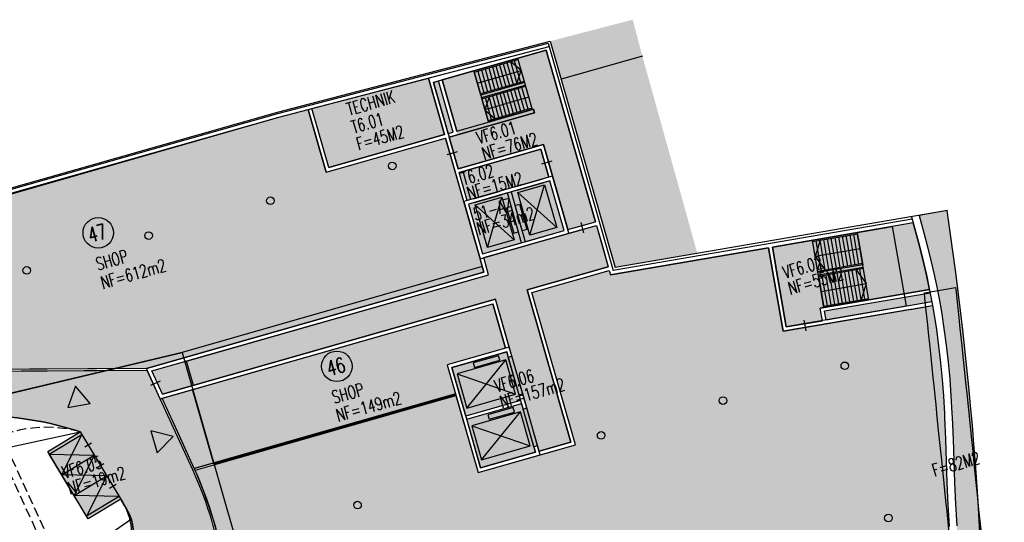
# Model space of a CAD drawing. Extents: x 80319 to 80437, y 236785 to 236883.
# Tile 4 of 4: x 80358 to 80436, y 236843 to 236883. Entities that reach past the tile are written whole.
import ezdxf

# ---------------------------------------------------------------- set-up
doc = ezdxf.new("R2010")
doc.units = 0
doc.header["$LTSCALE"] = 0.5
doc.linetypes.add('DA15', pattern=[2.15, 1.5, -0.65])
doc.layers.get('0').update_dxf_attribs({"linetype": 'CONTINUOUS'})
for name, color, linetype, plot in [('00_POLYNETTO', 6, 'CONTINUOUS', False), ('00_RAUMPOLY', 6, 'CONTINUOUS', False), ('06_BESCHR3', 10, 'CONTINUOUS', False)]:
    doc.layers.add(name, color=color, linetype=linetype, plot=plot)
for name, color, linetype in [('01_MWTRAG', 7, 'CONTINUOUS'), ('01_SICHTKANT', 1, 'CONTINUOUS'), ('01_UNSICHTB', 4, 'DA15'), ('02_FENSTER_TUER', 5, 'CONTINUOUS'), ('06_BESCHR1', 1, 'CONTINUOUS'), ('251', 251, 'CONTINUOUS'), ('253', 253, 'CONTINUOUS'), ('254', 254, 'CONTINUOUS'), ('255', 255, 'CONTINUOUS'), ('A (Hülle)', 253, 'CONTINUOUS'), ('A (Kerne Wege)', 254, 'CONTINUOUS'), ('E4', 7, 'CONTINUOUS'), ('E6_2.20', 7, 'CONTINUOUS')]:
    doc.layers.add(name, color=color, linetype=linetype)
for name, color, linetype, true_color in [('A (Aufzüge)', 7, 'CONTINUOUS', 0xffc08a), ('A (Hofaufsicht)', 7, 'CONTINUOUS', 0xfbfce9), ('A (Lager Technik)', 7, 'CONTINUOUS', 0xc2b4a8), ('A (Mall)', 7, 'CONTINUOUS', 0xfcfbf8), ('A (Pfeile Symbole)', 1, 'CONTINUOUS', 0xff0000), ('A (Shops)', 7, 'CONTINUOUS', 0x9de0f6), ('A (Shops-Großmieter)', 7, 'CONTINUOUS', 0x44c3ee)]:
    doc.layers.add(name, color=color, linetype=linetype, true_color=true_color)
doc.styles.add('RAUM', font='romans.shx', dxfattribs={"width": 0.7})

# ---------------------------------------------------------------- blocks, each defined once
blk = doc.blocks.new('block_aufzug_pers')
at = {"layer": '01_SICHTKANT'}
for p, q in [((80364.46958332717, 236847.639339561), (80366.06455067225, 236850.8120480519)), ((80366.2960644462, 236849.84307882), (80366.8105631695, 236850.1517713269)), ((80363.49205705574, 236849.2685855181), (80367.04207694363, 236849.1828020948)), ((80364.46958332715, 236847.639339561), (80367.04207694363, 236849.1828020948)), ((80367.04207694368, 236849.182802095), (80365.44710959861, 236846.010093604)), ((80367.27359071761, 236848.2138328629), (80367.78808944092, 236848.5225253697)), ((80368.019603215, 236847.5535561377), (80364.46958332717, 236847.639339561)), ((80365.44710959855, 236846.0100936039), (80368.01960321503, 236847.5535561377)), ((80368.019603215, 236847.5535561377), (80366.42463586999, 236844.3808476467)), ((80368.25111698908, 236846.5845869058), (80368.76561571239, 236846.8932794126)), ((80368.99712948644, 236845.9243101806), (80365.44710959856, 236846.0100936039))]:
    blk.add_line(p, q, dxfattribs=at)
for points in [[(80369.12575136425, 236845.7099357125), (80366.55325774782, 236844.1664731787), (80363.36343517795, 236849.4829599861), (80365.93592879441, 236851.02642252)], [(80368.99712948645, 236845.9243101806), (80366.42463586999, 236844.3808476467), (80363.49205705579, 236849.2685855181), (80366.06455067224, 236850.8120480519)]]:
    blk.add_lwpolyline(points, close=True, dxfattribs=at)
at = {"layer": 'A (Aufzüge)'}
blk.add_solid([(80366.55325774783, 236844.1664731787), (80369.1257513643, 236845.7099357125), (80363.36343517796, 236849.4829599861), (80365.93592879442, 236851.02642252)], dxfattribs=at)
blk = doc.blocks.new('Block_Pfeil_klein')
at = {"layer": '255'}
blk.add_hatch(color=256, dxfattribs=at).paths.add_polyline_path([(0.9003828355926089, 1.558624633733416), (-0.8996171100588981, 1.559066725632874), (-5.820766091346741e-11, -5.820766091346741e-11), (0.9003828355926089, 1.558624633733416), (0.9003828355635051, 1.558624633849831)])
at = {"layer": '251'}
blk.add_lwpolyline([(0.9003828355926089, 1.558624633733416), (-0.8996171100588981, 1.559066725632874), (-5.820766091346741e-11, -5.820766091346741e-11), (0.9003828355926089, 1.558624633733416), (0.9003828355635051, 1.558624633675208), (0.9003828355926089, 1.558624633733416), (0.9003828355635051, 1.558624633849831)], close=True, dxfattribs=at)
blk = doc.blocks.new('BLOCK_STIEGE240')
at = {"layer": '01_SICHTKANT'}
for p, q in [((-3.599999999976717, 2.600000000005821), (-3.600000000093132, -2.91038304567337e-11)), ((0, 2.599999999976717), (-3.599999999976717, 2.600000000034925)), ((0, 2.5), (-3.599999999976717, 2.500000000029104)), ((-3.600000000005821, 1.300000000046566), (-2.999999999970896, 2.500000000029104)), ((-3.299999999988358, 2.500000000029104), (-3.300000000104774, 0.09999999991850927)), ((-3, 2.500000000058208), (-3.000000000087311, 0.09999999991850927)), ((-2.699999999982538, 2.500000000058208), (-2.700000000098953, 0.09999999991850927)), ((-2.399999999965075, 2.500000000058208), (-2.400000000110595, 0.09999999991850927)), ((-2.099999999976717, 2.500000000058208), (-2.100000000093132, 0.0999999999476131)), ((-1.799999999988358, 2.500000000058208), (-1.800000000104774, 0.0999999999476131)), ((-1.5, 2.500000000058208), (-1.500000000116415, 0.0999999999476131)), ((-1.200000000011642, 2.500000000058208), (-1.200000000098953, 0.0999999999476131)), ((-0.8999999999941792, 2.500000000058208), (-0.9000000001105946, 0.0999999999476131)), ((-0.5999999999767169, 2.500000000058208), (-0.6000000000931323, 0.0999999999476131)), ((-0.2999999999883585, 2.500000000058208), (-0.3000000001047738, 0.0999999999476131)), ((-5.820766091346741e-11, -2.91038304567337e-11), (0, 2.600000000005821)), ((-2.91038304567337e-11, 1.299999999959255), (-3.600000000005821, 1.300000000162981)), ((-3.000000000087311, 0.09999999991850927), (-3.600000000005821, 1.300000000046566)), ((-3.600000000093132, 0.09999999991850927), (-5.820766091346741e-11, 0.09999999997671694)), ((-3.600000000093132, -5.820766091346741e-11), (-5.820766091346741e-11, -2.91038304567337e-11))]:
    blk.add_line(p, q, dxfattribs=at)
blk = doc.blocks.new('BLOCK_STIEGE180')
at = {"layer": '01_SICHTKANT'}
for p, q in [((-3.600000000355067, -1.999999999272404), (-3.600000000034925, 7.275957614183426e-10)), ((-3.600000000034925, 6.693881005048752e-10), (-5.820766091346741e-11, -2.91038304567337e-11)), ((-3.600000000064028, -0.09999999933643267), (-8.731149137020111e-11, -0.1000000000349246)), ((-3.30000000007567, -0.09999999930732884), (-3.300000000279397, -1.899999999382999)), ((-3.000000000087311, -0.09999999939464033), (-3.000000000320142, -1.899999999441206)), ((-2.700000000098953, -0.09999999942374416), (-2.70000000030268, -1.899999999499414)), ((-2.400000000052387, -0.09999999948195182), (-2.400000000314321, -1.899999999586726)), ((-2.100000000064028, -0.09999999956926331), (-2.100000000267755, -1.899999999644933)), ((-1.80000000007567, -0.09999999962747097), (-1.800000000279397, -1.899999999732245)), ((-1.500000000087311, -0.0999999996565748), (-1.500000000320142, -1.899999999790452)), ((-1.200000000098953, -0.09999999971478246), (-1.200000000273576, -1.899999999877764)), ((-0.9000000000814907, -0.09999999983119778), (-0.9000000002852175, -1.899999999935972)), ((-0.6000000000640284, -0.09999999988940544), (-0.6000000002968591, -1.900000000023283)), ((-2.619344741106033e-10, -1), (-0.6000000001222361, -0.0999999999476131)), ((-0.30000000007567, -0.0999999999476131), (-0.3000000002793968, -1.900000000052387)), ((-5.820766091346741e-11, -5.820766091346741e-11), (-3.201421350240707e-10, -2.000000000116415)), ((-3.600000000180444, -0.9999999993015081), (-2.037268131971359e-10, -0.9999999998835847)), ((-0.6000000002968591, -1.900000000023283), (-2.619344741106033e-10, -1)), ((-2.91038304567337e-10, -1.900000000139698), (-3.600000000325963, -1.899999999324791)), ((-3.201421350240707e-10, -2.000000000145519), (-3.600000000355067, -1.999999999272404))]:
    blk.add_line(p, q, dxfattribs=at)

msp = doc.modelspace()

# ---------------------------------------------------------------- hatches: boundary and pattern name
at = {"layer": 'A (Aufzüge)'}
h = msp.add_hatch(color=256, dxfattribs=at)
h.paths.add_polyline_path([(80392.54517298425, 236855.6578988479), (80393.64525296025, 236851.8121448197), (80397.97172624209, 236853.0497347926), (80396.8716462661, 236856.895488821)])
h.paths.add_polyline_path([(80393.71400795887, 236851.5717851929), (80394.81408793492, 236847.7260311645), (80399.14056121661, 236848.9636211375), (80398.04048124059, 236852.8093751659)])
at = {"layer": 'A (Hülle)'}
h = msp.add_hatch(color=256, dxfattribs=at)
h.set_gradient(color1=(173, 173, 173), tint=1, name='SPHERICAL')
h.paths.add_polyline_path([(80429.41928239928, 236867.6696238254), (80429.79600471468, 236866.291247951), (80430.05535326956, 236865.2963649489), (80430.34580124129, 236864.1203798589), (80430.58207721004, 236863.1015420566), (80430.83795194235, 236861.8873052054), (80431.06778002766, 236860.6678633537), (80431.17317213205, 236860.056416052), (80431.37891709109, 236858.7373293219), (80431.55645448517, 236857.4141549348), (80431.70649442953, 236856.087566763), (80431.83019202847, 236854.758241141), (80431.92941666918, 236853.4268614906), (80432.00866003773, 236852.0620871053), (80432.02542868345, 236851.7207272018), (80432.09519060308, 236850.0080140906), (80432.20751005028, 236846.5814767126), (80432.28312715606, 236844.869073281), (80432.33320505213, 236844.0135098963), (80432.39376074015, 236843.1585899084), (80432.46904194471, 236842.2788664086), (80432.55904475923, 236841.4005485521), (80432.6643521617, 236840.5239627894), (80432.78504735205, 236839.6493736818), (80432.9207326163, 236838.7769686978), (80433.07054819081, 236837.9068430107), (80433.23319112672, 236837.0389842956), (80433.40693415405, 236836.1732575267), (80433.77880298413, 236834.4469550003), (80434.32562605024, 236831.9934233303), (80434.58490700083, 236830.7636355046), (80434.82223185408, 236829.5295032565), (80434.93030784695, 236828.9104922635), (80435.02969414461, 236828.2943935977), (80434.15753994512, 236843.570472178), (80434.06702018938, 236845.0808412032), (80433.96796225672, 236846.5905285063), (80433.86036614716, 236848.0995340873), (80433.74423186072, 236849.6078579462), (80433.6195593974, 236851.115500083), (80433.4863487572, 236852.6224604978), (80433.34459994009, 236854.1287391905), (80433.1943129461, 236855.6343361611), (80433.0354877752, 236857.1392514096), (80432.86812442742, 236858.643484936), (80432.69222290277, 236860.1470367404), (80432.50778320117, 236861.6499068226), (80432.3148053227, 236863.1520951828), (80432.11328926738, 236864.6536018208), (80431.90323503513, 236866.1544267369), (80431.62711898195, 236868.0493398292)])
h.paths.add_polyline_path([(80434.7199313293, 236807.4041981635), (80434.69677391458, 236807.8098081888), (80434.56200754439, 236807.7723384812), (80434.38358239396, 236807.7312060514), (80434.10547961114, 236807.6811261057), (80433.82517233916, 236807.6448850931), (80433.54356656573, 236807.6202396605), (80433.26124889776, 236807.6053931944), (80432.97859228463, 236807.5989194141), (80432.65503461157, 236807.600318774), (80432.33159107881, 236807.6097338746), (80431.68556146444, 236807.6479807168), (80431.04097620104, 236807.7059993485), (80429.75516209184, 236807.8543343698), (80429.38370924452, 236807.9061640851), (80429.01462250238, 236807.9728305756), (80428.64855905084, 236808.0544221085), (80428.2862320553, 236808.1511737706), (80427.92842443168, 236808.2634952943), (80427.63150485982, 236808.3674236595), (80426.13538480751, 236808.9765611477), (80425.54109870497, 236809.2052108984), (80424.94370759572, 236809.4256502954), (80424.3434039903, 236809.6380323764), (80423.74028327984, 236809.8422655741), (80423.13290271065, 236810.038730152), (80422.52289133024, 236810.2268654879), (80421.91036549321, 236810.4066455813), (80421.29544173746, 236810.5780457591), (80420.67823676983, 236810.7410426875), (80420.05886745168, 236810.8956143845), (80419.43745078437, 236811.0417402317), (80418.81410389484, 236811.1794009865), (80418.18894402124, 236811.3085787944), (80417.56208849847, 236811.4292572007), (80416.64078548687, 236811.5906967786), (80415.71645961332, 236811.7338155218), (80414.78947740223, 236811.8585782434), (80413.86020523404, 236811.9649559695), (80412.92900927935, 236812.0529258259), (80411.99625543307, 236812.1224709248), (80411.06230924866, 236812.1735802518), (80410.12753587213, 236812.2062485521), (80409.19229997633, 236812.2204762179), (80408.2569656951, 236812.2162691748), (80407.34399187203, 236812.1944104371), (80406.43160676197, 236812.1549844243), (80405.51743423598, 236812.0988074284), (80406.42725429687, 236812.1609339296), (80407.33787972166, 236812.2097908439), (80408.24912270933, 236812.2451782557), (80409.17314109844, 236812.2674923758), (80410.09738982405, 236812.2760175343), (80411.0216626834, 236812.2707206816), (80411.94575187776, 236812.2515657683), (80412.86944781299, 236812.2185142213), (80413.79253890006, 236812.1715254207), (80414.71481135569, 236812.1105571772), (80415.63604900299, 236812.0355662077), (80416.55603307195, 236811.9465086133), (80417.47454199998, 236811.843340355), (80418.70357170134, 236811.6827644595), (80419.9289909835, 236811.4966294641), (80421.15023393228, 236811.2848297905), (80422.36672369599, 236811.0472579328), (80423.57787150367, 236810.7838036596), (80424.76297305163, 236810.4994789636), (80425.94178596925, 236810.190135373), (80427.51861498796, 236809.7432085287), (80428.04643130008, 236809.6189023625), (80428.37513946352, 236809.5523787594), (80428.70535707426, 236809.4937179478), (80429.36934264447, 236809.3987177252), (80430.00320159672, 236809.3333304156), (80430.63934605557, 236809.2949846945), (80430.95790906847, 236809.2882744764), (80431.2765038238, 236809.2912135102), (80431.59479906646, 236809.3048736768), (80431.91234350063, 236809.3303814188), (80432.22853886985, 236809.3689190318), (80432.54261303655, 236809.4217259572), (80432.76229945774, 236809.468236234), (80432.98008411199, 236809.5229076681), (80433.19552412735, 236809.586144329), (80433.40811344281, 236809.6583153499), (80433.61729757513, 236809.7397390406), (80433.82248838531, 236809.8306670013), (80434.02307884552, 236809.9312682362), (80434.2184578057, 236810.0416132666), (80434.40802476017, 236810.1616582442), (80434.59120461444, 236810.291229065), (80434.76066319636, 236810.4243849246), (80434.92335024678, 236810.5657087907), (80435.07896899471, 236810.7147809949), (80435.22731066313, 236810.871113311), (80435.36825167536, 236811.0341700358), (80435.50175086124, 236811.2033890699), (80435.62784666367, 236811.3782029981), (80435.74665434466, 236811.5580601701), (80435.96386928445, 236811.9319970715), (80436.1401902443, 236808.8436752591), (80436.14215759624, 236808.7132332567), (80436.13300718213, 236808.5896036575), (80436.11309478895, 236808.4726256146), (80436.08277620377, 236808.3621382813), (80436.04240721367, 236808.2579808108), (80435.9923436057, 236808.1599923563), (80435.9329411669, 236808.0680120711), (80435.86455568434, 236807.9818791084), (80435.78754294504, 236807.9014326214), (80435.70225873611, 236807.8265117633), (80435.60905884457, 236807.7569556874), (80435.50829905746, 236807.6926035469), (80435.28552294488, 236807.578867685), (80435.03677669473, 236807.4840174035), (80434.76490660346, 236807.4067659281), (80434.72031576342, 236807.3974646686)])
at = {"layer": 'A (Kerne Wege)'}
for points in [[(80393.00648478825, 236874.0437519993), (80392.33347768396, 236873.8512379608), (80393.04852971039, 236871.3514976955), (80399.78246110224, 236873.2777423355), (80400.49369948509, 236870.7767294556), (80401.70373499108, 236866.5465833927), (80403.86896709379, 236867.1657045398), (80399.99112481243, 236880.722198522), (80391.76889481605, 236878.3702252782)], [(80368.85806970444, 236855.3828632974), (80395.44120361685, 236862.9869828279), (80395.05622374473, 236864.3328285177), (80403.95147309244, 236866.8772729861), (80404.88648070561, 236863.6085930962), (80398.49098372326, 236861.7791577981), (80401.92873364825, 236849.7611764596), (80399.42899352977, 236849.0461244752), (80399.3052337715, 236849.478774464), (80399.01680221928, 236849.3962684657), (80399.14056121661, 236848.9636211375), (80394.8140879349, 236847.7260311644), (80393.71400795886, 236851.5717851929), (80398.04048124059, 236852.8093751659), (80398.16424023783, 236852.3767278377), (80398.45267179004, 236852.4592338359), (80398.13639879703, 236853.5648881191), (80397.84796724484, 236853.4823821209), (80397.97172624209, 236853.0497347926), (80393.64525296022, 236851.8121448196), (80392.54517298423, 236855.6578988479), (80396.87164626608, 236856.895488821), (80396.99540526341, 236856.4628414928), (80397.28383681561, 236856.545347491), (80395.99124360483, 236861.0641058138), (80369.69889563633, 236853.5431657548)], [(80430.23814967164, 236861.8238349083), (80429.99622025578, 236862.9718951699), (80429.76227892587, 236863.9806658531), (80429.47378239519, 236865.1487498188), (80429.21629975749, 236866.1364750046), (80428.95763709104, 236867.0828866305), (80417.83844348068, 236865.1705459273), (80418.92322457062, 236858.8631494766), (80421.78127798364, 236859.3546933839), (80421.61178093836, 236860.3402240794)]]:
    msp.add_hatch(color=256, dxfattribs=at).paths.add_polyline_path(points)
at = {"layer": 'A (Lager Technik)'}
for points in [[(80381.49475711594, 236876.1083950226), (80390.68948940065, 236878.507603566), (80391.96254013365, 236874.0571635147), (80382.82887431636, 236871.4444735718)], [(80393.76362976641, 236868.8515895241), (80393.13103570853, 236871.0630661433), (80399.57267385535, 236872.905700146), (80400.20526793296, 236870.6942234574)]]:
    msp.add_hatch(color=256, dxfattribs=at).paths.add_polyline_path(points)
at = {"layer": 'A (Mall)'}
h = msp.add_hatch(color=256, dxfattribs=at)
h.set_gradient(color1=(255, 254, 219), color2=(255, 251, 138), tint=1, name='INVSPHERICAL')
edge = h.paths.add_edge_path()
edge.add_line((80354.95424922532, 236812.226968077), (80369.56792949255, 236822.6285297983))
edge.add_arc((80362.6093742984, 236832.404956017), 12.00000000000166, 305.442074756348, 351.3823053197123)
edge.add_arc((80344.81259154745, 236835.1020885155), 29.99999999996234, 351.38230531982, 384.5625687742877)
edge.add_line((80372.09782766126, 236847.572689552), (80369.5333085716, 236853.1837670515))
edge.add_line((80369.5333085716, 236853.1837670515), (80368.50860292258, 236855.4257869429))
edge.add_line((80368.50860292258, 236855.4257869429), (80353.54312822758, 236855.3347565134))
edge.add_line((80353.54312822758, 236855.3347565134), (80352.95285626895, 236855.3311660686))
edge.add_line((80352.95285626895, 236855.3311660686), (80342.82753320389, 236855.2695768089))
edge.add_line((80342.82753320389, 236855.2695768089), (80342.35835761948, 236855.0967350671))
edge.add_line((80342.35835761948, 236855.0967350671), (80340.01247917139, 236854.2325261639))
edge.add_line((80340.01247917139, 236854.2325261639), (80350.57969281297, 236825.5480279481))
edge.add_line((80350.57969281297, 236825.5480279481), (80350.1112640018, 236825.3731590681))
edge.add_line((80350.1112640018, 236825.3731590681), (80354.98355687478, 236812.1474130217))
edge.add_line((80354.98355687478, 236812.1474130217), (80354.95424922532, 236812.226968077))
edge = h.paths.add_edge_path(flags=16)
edge.add_arc((80325.01311521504, 236820.4186580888), 48.27594603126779, 29.69387927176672, 30.963205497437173, ccw=False)
edge.add_arc((80363.90928271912, 236842.5991336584), 3.499999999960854, -19.937008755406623, 29.693879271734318, ccw=False)
edge.add_line((80367.19952096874, 236841.4056797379), (80366.49667572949, 236839.4680026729))
edge.add_line((80366.49667572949, 236839.4680026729), (80369.88000121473, 236838.2380157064))
edge.add_arc((80325.0131152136, 236820.4186580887), 48.27594603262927, 20.412857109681, 21.66102415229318, ccw=False)
edge.add_arc((80360.88547524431, 236833.7686330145), 10.00000000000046, -66.08095719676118, 20.4128571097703, ccw=False)
edge.add_line((80364.93992949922, 236824.6274404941), (80361.55655310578, 236825.8574371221))
edge.add_line((80361.55655310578, 236825.8574371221), (80360.6387409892, 236823.3328109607))
edge.add_arc((80357.64193228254, 236841.0815894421), 18.00000000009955, 272.3192610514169, 279.5837660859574, ccw=False)
edge.add_arc((80358.16801222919, 236828.0922384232), 4.999999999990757, 200.2235228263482, 272.31926105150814, ccw=False)
edge.add_line((80353.47625632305, 236826.3638210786), (80345.76466555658, 236847.2967870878))
edge.add_arc((80348.57971910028, 236848.3338374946), 3.000000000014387, 98.46329905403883, 200.2235228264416, ccw=False)
edge.add_arc((80355.49698472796, 236801.8456515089), 49.99999999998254, 90.34850849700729, 98.46329905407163, ccw=False)
edge.add_arc((80355.34492014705, 236826.8451890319), 25.00000000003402, 71.63944313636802, 90.34850849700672, ccw=False)
edge.add_line((80363.21981374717, 236850.5725161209), (80366.409636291, 236845.2560292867))
at = {"layer": 'A (Shops)'}
for points in [[(80349.1020107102, 236866.9640627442), (80378.88795695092, 236875.4281949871), (80381.2043971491, 236876.0326305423), (80382.62294876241, 236871.0735360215), (80392.04504613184, 236873.7687319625), (80395.07026606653, 236863.1929083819), (80368.44023486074, 236855.5753738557), (80354.55886351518, 236855.490937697), (80353.52485497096, 236857.5914506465), (80353.10793516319, 236858.4507763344), (80352.28899279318, 236860.1590425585), (80350.67287123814, 236863.5897778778)], [(80369.6791640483, 236853.2254890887), (80395.78531805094, 236860.6931682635), (80396.78914026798, 236857.1839203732), (80392.17423543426, 236855.863824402), (80392.827408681, 236853.5804052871), (80372.21215216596, 236847.6834002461), (80371.38824654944, 236849.4860767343), (80370.72615739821, 236850.9347044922), (80370.17953799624, 236852.1306885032)]]:
    msp.add_hatch(color=256, dxfattribs=at).paths.add_polyline_path(points)
at = {"layer": 'A (Shops-Großmieter)'}
for points in [[(80393.84613576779, 236868.5631579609), (80394.97316531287, 236864.6231913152), (80401.41480332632, 236866.4658252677), (80400.28777378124, 236870.4057919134)], [(80435.24618398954, 236811.8910224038), (80435.2365054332, 236811.8743607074), (80435.13401180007, 236811.7192005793), (80435.0226913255, 236811.5648705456), (80434.90552548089, 236811.4163551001), (80434.78248577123, 236811.2740086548), (80434.65357997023, 236811.1381591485), (80434.51884429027, 236811.0090915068), (80434.37833647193, 236810.8870344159), (80434.23237865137, 236810.7723448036), (80434.0740609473, 236810.6603600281), (80433.91023046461, 236810.5566129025), (80433.74088705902, 236810.4609720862), (80433.56630885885, 236810.3734166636), (80433.38681351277, 236810.2938753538), (80433.20275444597, 236810.2222314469), (80433.01451292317, 236810.1583261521), (80432.82248614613, 236810.1019618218), (80432.62707209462, 236810.0529061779), (80432.43068482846, 236810.0113286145), (80432.14245719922, 236809.9628674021), (80431.85200177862, 236809.9274669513), (80431.55790204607, 236809.9038424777), (80431.26086885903, 236809.8910948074), (80430.96146030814, 236809.8883327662), (80430.66372393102, 236809.8946042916), (80430.05205837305, 236809.9314744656), (80429.44264488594, 236809.9943400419), (80428.80034543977, 236810.0862375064), (80428.48713407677, 236810.141877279), (80428.17474224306, 236810.2050988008), (80427.66927014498, 236810.324142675), (80426.09975632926, 236810.7689961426), (80424.9091257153, 236811.081440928), (80423.71164149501, 236811.368736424), (80422.48800525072, 236811.6349072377), (80421.259011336, 236811.8749210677), (80420.02531695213, 236812.0888801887), (80418.78749798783, 236812.2768986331), (80418.73375513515, 236812.2839202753), (80418.60425695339, 236812.7366311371), (80418.29141593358, 236813.8302876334), (80415.66623873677, 236823.0076074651), (80402.63874696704, 236819.2810865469), (80403.59427241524, 236815.9406786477), (80403.2508825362, 236815.9058380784), (80402.02742370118, 236815.7525743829), (80400.80495022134, 236815.5682183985), (80399.58720843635, 236815.3531350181), (80398.37508414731, 236815.1073926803), (80397.16943860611, 236814.8311110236), (80395.97110785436, 236814.524453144), (80394.78090240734, 236814.1876179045), (80393.59960727, 236813.8208323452), (80392.4279823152, 236813.4243442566), (80391.3275513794, 236813.0207118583), (80390.86303207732, 236812.8540770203), (80390.46047837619, 236812.727988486), (80390.05731154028, 236812.6202757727), (80389.65066613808, 236812.5303833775), (80389.23801692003, 236812.4580544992), (80388.81725544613, 236812.4033110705), (80388.38674319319, 236812.3664072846), (80388.21111056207, 236812.3589905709), (80383.8560600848, 236827.5837499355), (80374.82264705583, 236832.2005254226), (80374.9102790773, 236833.3267842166), (80374.95748581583, 236835.6569304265), (80374.8572179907, 236837.6206043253), (80374.67118894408, 236839.2837940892), (80374.4177999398, 236840.8077117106), (80374.11089216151, 236842.2177108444), (80373.73496327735, 236843.617892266), (80373.03348897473, 236845.7135657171), (80372.27505761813, 236847.5453781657), (80392.8686616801, 236853.436189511), (80394.60816238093, 236847.3550936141), (80402.29967119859, 236849.5552509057), (80398.86192127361, 236861.5732322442), (80404.96898670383, 236863.3201615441), (80405.06794772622, 236862.9742051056), (80417.54278427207, 236865.1196968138), (80418.67841447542, 236858.5166411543), (80430.47988164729, 236860.5463230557), (80430.5810779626, 236859.9592182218), (80430.78509793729, 236858.6511908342), (80430.96095548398, 236857.3405362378), (80431.10962675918, 236856.0260492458), (80431.232261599, 236854.7081446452), (80431.33071058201, 236853.3871726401), (80431.40951386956, 236852.0299775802), (80431.42602803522, 236851.6937981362), (80431.49559074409, 236849.9859758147), (80431.6079438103, 236846.5584128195), (80431.68390102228, 236844.8383074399), (80431.73444493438, 236843.9747823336), (80431.79557082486, 236843.1118122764), (80431.87165525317, 236842.2227024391), (80431.96270382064, 236841.3341793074), (80432.06926438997, 236840.447162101), (80432.19138409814, 236839.5622505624), (80432.3286078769, 236838.6799535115), (80432.47999969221, 236837.8006730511), (80432.64416529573, 236836.9246894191), (80432.81949702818, 236836.0510464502), (80433.1927069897, 236834.3185180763), (80433.73924416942, 236831.8662691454), (80433.9967113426, 236830.6450841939), (80434.23205680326, 236829.421245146), (80434.33858255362, 236828.8111132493), (80434.42748380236, 236828.260011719), (80434.83001930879, 236828.2829936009), (80435.76419444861, 236811.9205970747)]]:
    msp.add_hatch(color=256, dxfattribs=at).paths.add_polyline_path(points)

# ---------------------------------------------------------------- linework, layer by layer
at = {"layer": '00_POLYNETTO'}
for points in [[(80401.70373499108, 236866.5465833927), (80403.86896709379, 236867.1657045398), (80399.9911248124, 236880.722198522), (80391.76889481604, 236878.3702252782), (80392.92397879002, 236874.3321835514), (80398.98104138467, 236876.0648095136), (80399.0635473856, 236875.7763779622), (80392.33347768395, 236873.8512379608), (80393.04852971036, 236871.3514976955), (80399.77859940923, 236873.2766376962)], [(80349.1020107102, 236866.9640627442), (80378.88795695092, 236875.4281949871), (80381.2043971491, 236876.0326305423), (80382.62294876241, 236871.0735360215), (80392.04504613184, 236873.7687319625), (80395.07026606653, 236863.1929083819), (80368.44023486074, 236855.5753738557), (80354.55886351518, 236855.490937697), (80353.52485497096, 236857.5914506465), (80353.10793516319, 236858.4507763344), (80352.28899279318, 236860.1590425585), (80350.67287123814, 236863.5897778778)], [(80393.84613576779, 236868.5631579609), (80394.97316531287, 236864.6231913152), (80401.41480332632, 236866.4658252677), (80400.28777378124, 236870.4057919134)], [(80368.85806970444, 236855.3828632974), (80395.44120361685, 236862.9869828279), (80395.05622374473, 236864.3328285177), (80403.95147309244, 236866.8772729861), (80404.88648070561, 236863.6085930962), (80398.49098372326, 236861.7791577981), (80401.92873364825, 236849.7611764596), (80399.42899352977, 236849.0461244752), (80399.3052337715, 236849.478774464), (80399.01680221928, 236849.3962684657), (80399.14056121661, 236848.9636211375), (80394.8140879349, 236847.7260311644), (80393.71400795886, 236851.5717851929), (80398.04048124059, 236852.8093751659), (80398.16424023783, 236852.3767278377), (80398.45267179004, 236852.4592338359), (80398.13639879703, 236853.5648881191), (80397.84796724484, 236853.4823821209), (80397.97172624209, 236853.0497347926), (80393.64525296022, 236851.8121448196), (80392.54517298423, 236855.6578988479), (80396.87164626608, 236856.895488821), (80396.99540526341, 236856.4628414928), (80397.28383681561, 236856.545347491), (80395.99124360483, 236861.0641058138), (80369.69889563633, 236853.5431657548)], [(80430.23814967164, 236861.8238349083), (80429.99622025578, 236862.9718951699), (80429.76227892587, 236863.9806658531), (80429.47378239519, 236865.1487498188), (80429.21629975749, 236866.1364750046), (80428.95763709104, 236867.0828866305), (80417.83844348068, 236865.1705459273), (80418.92322457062, 236858.8631494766), (80421.78127798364, 236859.3546933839), (80421.61178093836, 236860.3402240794)], [(80369.6791640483, 236853.2254890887), (80395.78531805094, 236860.6931682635), (80396.78914026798, 236857.1839203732), (80392.17423543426, 236855.863824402), (80392.827408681, 236853.5804052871), (80372.21215216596, 236847.6834002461), (80371.38824654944, 236849.4860767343), (80370.72615739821, 236850.9347044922), (80370.17953799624, 236852.1306885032), (80369.6791640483, 236853.2254890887)], [(80360.64732013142, 236849.0290535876), (80363.2198137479, 236850.5725161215), (80366.40963631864, 236845.2560293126), (80363.83714270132, 236843.7125667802)]]:
    msp.add_lwpolyline(points, close=True, dxfattribs=at)
at = {"layer": '00_POLYNETTO', "linetype": 'Continuous'}
msp.add_lwpolyline([(80435.02969414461, 236828.2943935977), (80434.15753994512, 236843.570472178), (80434.06702018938, 236845.0808412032), (80433.96796225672, 236846.5905285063), (80433.86036614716, 236848.0995340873), (80433.74423186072, 236849.6078579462), (80433.6195593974, 236851.115500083), (80433.4863487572, 236852.6224604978), (80433.34459994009, 236854.1287391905), (80433.1943129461, 236855.6343361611), (80433.0354877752, 236857.1392514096), (80432.86812442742, 236858.643484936), (80432.69222290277, 236860.1470367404), (80432.50778320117, 236861.6499068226), (80432.3148053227, 236863.1520951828), (80432.11328926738, 236864.6536018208), (80431.90323503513, 236866.1544267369), (80431.62711898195, 236868.0493398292), (80429.41928239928, 236867.6696238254), (80429.79600471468, 236866.291247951), (80430.05535326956, 236865.2963649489), (80430.34580124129, 236864.1203798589), (80430.58207721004, 236863.1015420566), (80430.83795194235, 236861.8873052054), (80431.06778002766, 236860.6678633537), (80431.17317213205, 236860.056416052), (80431.37891709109, 236858.7373293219), (80431.55645448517, 236857.4141549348), (80431.70649442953, 236856.087566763), (80431.83019202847, 236854.758241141), (80431.92941666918, 236853.4268614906), (80432.00866003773, 236852.0620871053), (80432.02542868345, 236851.7207272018), (80432.09519060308, 236850.0080140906), (80432.20751005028, 236846.5814767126), (80432.28312715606, 236844.869073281), (80432.33320505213, 236844.0135098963), (80432.39376074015, 236843.1585899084)], dxfattribs=at)
at = {"layer": '00_POLYNETTO'}
msp.add_lwpolyline([(80374.11089216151, 236842.2177108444), (80373.73496327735, 236843.617892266), (80373.03348897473, 236845.7135657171), (80372.27505761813, 236847.5453781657), (80392.8686616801, 236853.436189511), (80394.60816238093, 236847.3550936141), (80402.29967119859, 236849.5552509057), (80398.86192127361, 236861.5732322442), (80404.96898670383, 236863.3201615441), (80405.06794772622, 236862.9742051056), (80417.54278427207, 236865.1196968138), (80418.67841447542, 236858.5166411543), (80430.47988164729, 236860.5463230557), (80430.5810779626, 236859.9592182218), (80430.78509793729, 236858.6511908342), (80430.96095548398, 236857.3405362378), (80431.10962675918, 236856.0260492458), (80431.232261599, 236854.7081446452), (80431.33071058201, 236853.3871726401), (80431.40951386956, 236852.0299775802), (80431.42602803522, 236851.6937981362), (80431.49559074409, 236849.9859758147), (80431.6079438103, 236846.5584128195), (80431.68390102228, 236844.8383074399), (80431.73444493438, 236843.9747823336), (80431.79557082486, 236843.1118122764)], dxfattribs=at)
for points in [[(80354.95424922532, 236812.226968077), (80369.56792949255, 236822.6285297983, 0.2031807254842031), (80374.47389613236, 236830.6068676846, 0.1457962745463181), (80372.09782766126, 236847.572689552), (80369.5333085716, 236853.1837670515), (80368.50860292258, 236855.4257869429), (80353.54312822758, 236855.3347565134), (80352.95285626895, 236855.3311660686), (80342.82753320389, 236855.2695768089), (80342.35835761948, 236855.0967350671), (80340.01247917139, 236854.2325261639), (80350.57969281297, 236825.5480279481), (80350.1112640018, 236825.3731590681), (80354.98355687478, 236812.1474130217)], [(80366.40963629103, 236845.2560292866, -0.005538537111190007), (80366.94967825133, 236844.3329142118, -0.2200055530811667), (80367.19952096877, 236841.4056797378), (80366.49667572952, 236839.4680026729), (80369.88000121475, 236838.2380157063, -0.005446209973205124), (80370.25751271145, 236837.2564566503, -0.3964015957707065), (80364.93992949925, 236824.627440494), (80361.55655310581, 236825.8574371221), (80360.63874098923, 236823.3328109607, -0.03170800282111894), (80358.37035067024, 236823.0963341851, -0.3253815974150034), (80353.47625632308, 236826.3638210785), (80345.7646655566, 236847.2967870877, -0.4756919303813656), (80348.13819150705, 236851.3011685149, -0.03542225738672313), (80355.19285556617, 236851.8447265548, -0.08181551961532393), (80363.2198137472, 236850.5725161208)], [(80366.409636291, 236845.2560292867, -0.005538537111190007), (80366.9496782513, 236844.3329142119, -0.2200055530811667), (80367.19952096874, 236841.4056797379), (80366.49667572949, 236839.4680026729), (80369.88000121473, 236838.2380157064, -0.005446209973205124), (80370.25751271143, 236837.2564566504, -0.3964015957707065), (80364.93992949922, 236824.6274404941), (80361.55655310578, 236825.8574371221), (80360.6387409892, 236823.3328109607, -0.03170800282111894), (80358.37035067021, 236823.0963341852, -0.3253815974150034), (80353.47625632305, 236826.3638210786), (80345.76466555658, 236847.2967870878, -0.4756919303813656), (80348.13819150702, 236851.3011685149, -0.03542225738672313), (80355.19285556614, 236851.8447265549, -0.08181551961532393), (80363.21981374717, 236850.5725161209)]]:
    msp.add_lwpolyline(points, format="xyb", close=True, dxfattribs=at)
at = {"layer": '00_RAUMPOLY'}
for points in [[(80392.47517524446, 236873.3558794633), (80392.89366144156, 236871.892899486), (80393.04852971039, 236871.3514976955), (80399.77859941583, 236873.2766376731), (80400.49369948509, 236870.7767294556), (80401.70373499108, 236866.5465833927), (80403.86896709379, 236867.1657045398), (80399.99112481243, 236880.722198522), (80391.0958877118, 236878.1777112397), (80392.33347768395, 236873.8512379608)], [(80381.49475711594, 236876.1083950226), (80390.68948940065, 236878.507603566), (80391.96254013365, 236874.0571635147), (80382.82887431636, 236871.4444735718)], [(80393.76362976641, 236868.8515895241), (80393.13103570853, 236871.0630661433), (80399.57267385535, 236872.905700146), (80400.20526793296, 236870.6942234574)], [(80393.84613576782, 236868.5631579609), (80394.9731653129, 236864.6231913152), (80401.4148033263, 236866.4658252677), (80400.28777378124, 236870.4057919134)], [(80371.59752863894, 236856.166486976), (80395.44120361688, 236862.9869828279), (80395.056223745, 236864.3328285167), (80401.7862934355, 236866.2579684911), (80403.95147309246, 236866.8772729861), (80403.95147309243, 236866.8772729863), (80403.95147309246, 236866.8772729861), (80403.95147309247, 236866.8772729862), (80403.95147309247, 236866.8772729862), (80403.95147309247, 236866.8772729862), (80404.41897689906, 236865.2429330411), (80404.41897689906, 236865.2429330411), (80404.88648070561, 236863.6085930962), (80398.49098372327, 236861.7791577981), (80401.92873364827, 236849.7611764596), (80399.42899352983, 236849.0461244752), (80395.99124360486, 236861.0641058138), (80372.14756862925, 236854.2436099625), (80371.59752863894, 236856.166486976)], [(80417.8384434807, 236865.1705459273), (80427.29953815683, 236866.7977175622), (80428.38431924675, 236860.4903211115), (80418.92322457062, 236858.8631494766), (80418.52736652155, 236861.1648430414), (80418.2706609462, 236862.657442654)], [(80373.7634808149, 236848.0491505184), (80372.08585885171, 236853.9139254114), (80395.78531805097, 236860.6931682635), (80396.789140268, 236857.1839203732), (80392.17423543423, 236855.863824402), (80392.84803518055, 236853.508297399)], [(80394.81408793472, 236847.7260311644), (80399.14056121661, 236848.9636211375), (80396.87164626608, 236856.895488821), (80392.54517298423, 236855.6578988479)]]:
    msp.add_lwpolyline(points, close=True, dxfattribs=at)
for points in [[(80350.17443739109, 236867.18897362), (80378.88795695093, 236875.4281949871), (80381.20439714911, 236876.0326305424), (80382.62294876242, 236871.0735360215), (80392.04504613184, 236873.7687319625), (80392.84260415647, 236870.9805601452), (80392.84260415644, 236870.9805601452), (80394.94650720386, 236863.6255557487), (80371.24704786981, 236856.8463128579), (80356.6341030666, 236853.3567116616, -0.003769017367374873), (80350.17443739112, 236867.18897362)], [(80363.21981374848, 236850.5725161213), (80366.40963631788, 236845.2560293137, -0.2508628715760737), (80366.8717671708, 236840.5020938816), (80370.25512409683, 236839.272095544, -0.2094690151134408), (80370.60984247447, 236829.8945446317, -0.1921678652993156), (80364.56410666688, 236823.5937163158), (80361.18071814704, 236824.8236277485), (80360.79213631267, 236823.7833250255, -0.4287271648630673), (80353.90677623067, 236826.6415929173), (80346.42377562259, 236846.9540553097)]]:
    msp.add_lwpolyline(points, format="xyb", close=True, dxfattribs=at)
msp.add_lwpolyline([(80431.81285312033, 236842.3743682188), (80431.619656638, 236844.2603591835), (80431.53132613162, 236845.1226447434), (80431.30603812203, 236847.3219143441), (80431.20268928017, 236848.3308094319), (80431.06020971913, 236849.7216999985), (80430.98633371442, 236850.4427792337), (80430.82727433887, 236851.9951966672), (80430.7817514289, 236852.4394996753), (80430.60102648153, 236854.2033728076), (80430.5323427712, 236854.8737249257), (80430.39352400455, 236856.2185322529), (80430.3385077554, 236856.7427112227), (80430.28426127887, 236857.2595560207), (80430.16162483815, 236858.428000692), (80430.10010641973, 236859.0141304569), (80429.9823958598, 236860.1356427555), (80429.8775075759, 236861.1349881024), (80429.83370292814, 236861.5523461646), (80432.30270930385, 236861.9778622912), (80432.31846615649, 236861.8283546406), (80432.36072960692, 236861.3658136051), (80432.42453942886, 236860.8177190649), (80432.55211588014, 236859.6022073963), (80432.6167347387, 236858.9865375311), (80432.7074522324, 236858.0602113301), (80432.78701847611, 236857.3641231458), (80432.84665361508, 236856.7959367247), (80432.97448705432, 236855.5143407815), (80433.08164055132, 236854.4927551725), (80433.20353085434, 236853.3306710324), (80433.30879007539, 236852.3033424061), (80433.43895998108, 236851.0328858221), (80433.52259638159, 236850.2165956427), (80433.65168886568, 236849.0579987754), (80433.76943943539, 236847.80690493), (80434.02133806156, 236845.3478615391), (80434.11355472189, 236844.4476392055), (80434.30331316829, 236842.5952104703)], dxfattribs=at)
msp.add_lwpolyline([(80357.02522489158, 236853.4539625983), (80371.2470478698, 236856.846312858), (80378.54258764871, 236831.341938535, -0.3337375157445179), (80376.39534821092, 236825.7330873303), (80355.37640437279, 236812.5274449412)], format="xyb", dxfattribs=at)
at = {"layer": '01_MWTRAG'}
for p, q in [((80378.80907433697, 236875.7176566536), (80400.14239026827, 236881.2842215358)), ((80378.88795695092, 236875.4281949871), (80400.22491879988, 236880.9957112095)), ((80400.14239026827, 236881.2842215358), (80405.28235689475, 236863.3154849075)), ((80391.76889481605, 236878.3702252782), (80399.9911248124, 236880.722198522)), ((80399.9911248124, 236880.722198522), (80403.86896709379, 236867.1657045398)), ((80391.96254013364, 236874.0571635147), (80390.68948940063, 236878.5076035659)), ((80391.51411979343, 236878.7227768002), (80391.51411979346, 236878.7227768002)), ((80391.09588771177, 236878.1777112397), (80391.48046326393, 236878.28771928)), ((80392.25097168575, 236874.1396695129), (80391.09588771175, 236878.1777112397)), ((80392.63554723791, 236874.2496775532), (80391.48046326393, 236878.28771928)), ((80392.92397879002, 236874.3321835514), (80391.76889481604, 236878.3702252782)), ((80348.9737829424, 236867.2395022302), (80378.80907433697, 236875.7176566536)), ((80349.1020107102, 236866.9640627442), (80378.88795695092, 236875.4281949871)), ((80382.62294876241, 236871.0735360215), (80381.20439714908, 236876.0326305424)), ((80382.82887431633, 236871.4444735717), (80381.49475711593, 236876.1083950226)), ((80392.33347768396, 236873.8512379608), (80399.06354738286, 236875.7763779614)), ((80392.92397879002, 236874.3321835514), (80398.98104138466, 236876.0648095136)), ((80399.06354738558, 236875.7763779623), (80398.9810413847, 236876.0648095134)), ((80382.82887431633, 236871.4444735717), (80391.96254013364, 236874.0571635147)), ((80392.25097168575, 236874.1396695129), (80392.6355472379, 236874.2496775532)), ((80393.04852971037, 236871.3514976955), (80392.33347768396, 236873.8512379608)), ((80382.62294876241, 236871.0735360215), (80392.04504613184, 236873.7687319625)), ((80393.4751982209, 236868.7690835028), (80392.04504613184, 236873.7687319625)), ((80399.77859941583, 236873.2766376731), (80393.04852971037, 236871.3514976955)), ((80400.49369948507, 236870.7767294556), (80399.77859941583, 236873.2766376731)), ((80399.57267385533, 236872.905700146), (80393.13103570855, 236871.0630661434)), ((80400.20526793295, 236870.6942234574), (80399.57267386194, 236872.9057001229)), ((80393.76362977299, 236868.851589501), (80393.13103570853, 236871.0630661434)), ((80393.76362976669, 236868.8515895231), (80393.13103570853, 236871.0630661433)), ((80401.70373499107, 236866.5465833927), (80403.86896709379, 236867.1657045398)), ((80401.78624098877, 236866.2581518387), (80403.95147309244, 236866.8772729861)), ((80403.95147309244, 236866.8772729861), (80404.88648070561, 236863.6085930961)), ((80428.87817573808, 236867.3736249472), (80405.28235689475, 236863.3154849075)), ((80428.95763709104, 236867.0828866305), (80417.83844348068, 236865.1705459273)), ((80417.54278427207, 236865.1196968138), (80405.06794772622, 236862.9742051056)), ((80418.67841447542, 236858.5166411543), (80417.54278427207, 236865.1196968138)), ((80418.92322457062, 236858.8631494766), (80417.83844348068, 236865.1705459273)), ((80395.07026606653, 236863.1929083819), (80394.76779219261, 236864.2503225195)), ((80395.44120361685, 236862.9869828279), (80395.05622374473, 236864.3328285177)), ((80368.44023486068, 236855.5753738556), (80395.07026606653, 236863.1929083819)), ((80368.85806970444, 236855.3828632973), (80395.44120361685, 236862.9869828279)), ((80398.49098372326, 236861.7791577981), (80404.88648070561, 236863.6085930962)), ((80398.86192127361, 236861.5732322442), (80404.96898670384, 236863.3201615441)), ((80404.96898670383, 236863.3201615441), (80405.06794772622, 236862.9742051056)), ((80401.92873364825, 236849.7611764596), (80398.49098372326, 236861.7791577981)), ((80402.29967119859, 236849.5552509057), (80398.86192127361, 236861.5732322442)), ((80430.23814967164, 236861.8238349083), (80421.61178093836, 236860.3402240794)), ((80430.29488302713, 236861.5291877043), (80421.95828926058, 236860.0954139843)), ((80369.53330857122, 236853.1837670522), (80395.78531805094, 236860.6931682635)), ((80369.69889563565, 236853.5431657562), (80395.99124360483, 236861.0641058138)), ((80396.78914026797, 236857.1839203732), (80395.78531805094, 236860.6931682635)), ((80397.07757182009, 236857.2664263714), (80395.99124360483, 236861.0641058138)), ((80430.4245459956, 236860.8412106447), (80422.07693719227, 236859.4055424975)), ((80428.73082756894, 236860.2455110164), (80418.67841447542, 236858.5166411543)), ((80421.78127798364, 236859.3546933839), (80421.61178093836, 236860.3402240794)), ((80422.07693719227, 236859.4055424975), (80421.95828926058, 236860.0954139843)), ((80428.73082756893, 236860.2455110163), (80430.47988164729, 236860.5463230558)), ((80421.78127798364, 236859.3546933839), (80418.92322457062, 236858.8631494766)), ((80369.53330857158, 236853.1837670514), (80368.44023486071, 236855.5753738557)), ((80369.69889563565, 236853.5431657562), (80368.85806970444, 236855.3828632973)), ((80372.21215216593, 236847.6834002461), (80392.827408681, 236853.5804052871)), ((80372.27505761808, 236847.5453781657), (80392.8686616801, 236853.436189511)), ((80399.42899352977, 236849.0461244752), (80401.92873364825, 236849.7611764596)), ((80399.51149952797, 236848.7576929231), (80402.29967119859, 236849.5552509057))]:
    msp.add_line(p, q, dxfattribs=at)
for points in [[(80394.76779231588, 236864.2503225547), (80401.78629344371, 236866.2579685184), (80400.49369948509, 236870.7767294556), (80393.47519835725, 236868.7690834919)], [(80398.33820009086, 236865.5857612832), (80401.41480332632, 236866.4658252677), (80400.28777378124, 236870.4057919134), (80397.21117054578, 236869.5257279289)], [(80394.97316531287, 236864.6231913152), (80398.04976854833, 236865.5032552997), (80396.92273900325, 236869.4432219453), (80393.84613576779, 236868.5631579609)], [(80396.99540526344, 236856.4628414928), (80397.28383681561, 236856.545347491), (80397.07757182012, 236857.2664263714), (80392.17423543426, 236855.863824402), (80394.60816238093, 236847.3550936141), (80399.51149952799, 236848.7576929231), (80399.3052337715, 236849.478774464), (80399.01680221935, 236849.3962684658), (80399.14056121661, 236848.9636211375), (80394.8140879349, 236847.7260311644), (80393.71400795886, 236851.5717851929), (80398.04048124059, 236852.8093751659), (80398.16424023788, 236852.3767278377), (80398.45267179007, 236852.4592338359), (80398.13639879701, 236853.5648881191), (80397.84796724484, 236853.4823821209), (80397.97172624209, 236853.0497347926), (80393.64525296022, 236851.8121448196), (80392.54517298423, 236855.6578988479), (80396.87164626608, 236856.895488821)]]:
    msp.add_lwpolyline(points, close=True, dxfattribs=at)
for centre in [(80387.83562606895, 236871.5765224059), (80378.22124099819, 236868.8263224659), (80368.60685592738, 236866.0761225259), (80358.99247085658, 236863.3259225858), (80423.55428113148, 236855.791159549), (80413.9398960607, 236853.040959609), (80404.32551098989, 236850.290759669), (80385.09674084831, 236844.7903597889), (80426.99203105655, 236843.7731782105)]:
    msp.add_circle(centre, 0.3, dxfattribs=at)
at = {"layer": '01_SICHTKANT'}
for p, q in [((80378.7827801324, 236875.8141438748), (80400.3065100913, 236881.4303940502)), ((80400.30845406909, 236881.4309012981), (80405.42529634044, 236863.5430047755)), ((80397.72981356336, 236880.0753492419), (80398.88489753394, 236876.0373075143)), ((80394.26863494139, 236879.0852772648), (80395.42371891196, 236875.0472355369)), ((80348.34763264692, 236867.1628587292), (80378.7827801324, 236875.8141438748)), ((80392.95539928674, 236872.676998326), (80392.13817655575, 236872.4432313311)), ((80400.44179803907, 236871.9580982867), (80399.62457530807, 236871.7243312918)), ((80397.60938381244, 236869.9516694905), (80399.72454852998, 236870.5567134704)), ((80397.6918898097, 236869.6632379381), (80399.80705452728, 236870.268281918)), ((80398.70891134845, 236866.1078466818), (80399.86150609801, 236870.0779254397)), ((80394.2443490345, 236868.9890995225), (80396.35951375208, 236869.5941435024)), ((80394.32685503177, 236868.7006679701), (80396.44201974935, 236869.30571195)), ((80397.74634138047, 236869.4728814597), (80400.82407606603, 236866.7128906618)), ((80394.3813066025, 236868.5103114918), (80397.4590412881, 236865.7503206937)), ((80395.34387657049, 236865.1452767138), (80396.49647132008, 236869.1153554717)), ((80431.65912127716, 236868.0548437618), (80405.42529634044, 236863.5430047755)), ((80402.71151502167, 236867.1177621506), (80402.94528201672, 236866.3005394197)), ((80425.45534895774, 236861.0012723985), (80424.54005014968, 236866.3231356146)), ((80421.90744014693, 236860.3910731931), (80420.99214133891, 236865.7129364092)), ((80420.32146803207, 236859.3835561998), (80420.46554052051, 236858.5458551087)), ((80393.72060059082, 236852.4577629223), (80396.79629863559, 236856.2498707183)), ((80397.84796724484, 236853.4823821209), (80396.99540526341, 236856.4628414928)), ((80398.13639879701, 236853.5648881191), (80397.28383681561, 236856.545347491)), ((80369.52844078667, 236854.5776702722), (80368.75584297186, 236854.2232797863)), ((80392.95054460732, 236855.1497907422), (80397.566354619, 236853.5578428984)), ((80394.88943556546, 236848.3716492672), (80397.96513361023, 236852.1637570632)), ((80399.01680221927, 236849.3962684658), (80398.16424023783, 236852.3767278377)), ((80399.30523377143, 236849.478774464), (80398.45267179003, 236852.4592338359)), ((80394.11937958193, 236851.0636770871), (80398.73518959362, 236849.4717292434)), ((80434.15753994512, 236843.570472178), (80435.02969414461, 236828.2943935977))]:
    msp.add_line(p, q, dxfattribs=at)
for points in [[(80399.86150609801, 236870.0779254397), (80400.82407606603, 236866.7128906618), (80398.70891134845, 236866.1078466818), (80397.74634138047, 236869.4728814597)], [(80396.49647132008, 236869.1153554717), (80397.4590412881, 236865.7503206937), (80395.34387657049, 236865.1452767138), (80394.3813066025, 236868.5103114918)], [(80393.72060059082, 236852.4577629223), (80397.566354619, 236853.5578428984), (80396.79629863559, 236856.2498707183), (80392.95054460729, 236855.1497907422)], [(80394.8894355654, 236848.3716492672), (80398.73518959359, 236849.4717292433), (80397.96513361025, 236852.1637570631), (80394.11937958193, 236851.0636770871)]]:
    msp.add_lwpolyline(points, close=True, dxfattribs=at)
for points in [[(80398.1023007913, 236866.4529521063), (80397.52900268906, 236868.457136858), (80397.89239087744, 236868.5610842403), (80398.46568897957, 236866.5568994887), (80398.1023007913, 236866.4529521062)], [(80397.79138668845, 236866.3640149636), (80397.21808858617, 236868.3681997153), (80396.85470039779, 236868.2642523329), (80397.42799850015, 236866.2600675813), (80397.79138668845, 236866.3640149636)], [(80396.2229763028, 236856.5885933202), (80394.21879155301, 236856.0152952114), (80394.32273893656, 236855.6519070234), (80396.32692368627, 236856.2252051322), (80396.22297630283, 236856.5885933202)], [(80397.39181127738, 236852.5024796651), (80395.38762652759, 236851.9291815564), (80395.49157391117, 236851.5657933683), (80397.49575866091, 236852.1390914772), (80397.39181127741, 236852.5024796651)]]:
    msp.add_lwpolyline(points, dxfattribs=at)
for centre, radius, start, end in [((80355.34492014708, 236826.8451890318), 25.00000000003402, 71.63944313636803, 90.34850849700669), ((80325.01311521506, 236820.4186580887), 48.27594603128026, 29.69387927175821, 30.96320549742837), ((80363.90928271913, 236842.5991336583), 3.499999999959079, 340.0629912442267, 29.69387927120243)]:
    msp.add_arc(centre, radius, start, end, dxfattribs=at)
at = {"layer": '01_UNSICHTB'}
for p, q in [((80369.17586862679, 236822.3494731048), (80353.96572293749, 236855.3373270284)), ((80354.62949340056, 236855.3413645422), (80369.672136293, 236822.7035440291))]:
    msp.add_line(p, q, dxfattribs=at)
msp.add_arc((80360.54988915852, 236840.9355299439), 9.999999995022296, 74.51462127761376, 124.1577499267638, dxfattribs=at)
at = {"layer": '02_FENSTER_TUER'}
for p, q in [((80368.44023486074, 236855.5753738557), (80354.5588635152, 236855.490937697)), ((80368.50860292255, 236855.4257869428), (80354.62949340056, 236855.3413645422)), ((80372.09782766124, 236847.572689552), (80369.53330857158, 236853.1837670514)), ((80372.23425384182, 236847.6350425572), (80369.67916404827, 236853.2254890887))]:
    msp.add_line(p, q, dxfattribs=at)
for radius in [30, 30.15]:
    msp.add_arc((80344.81259154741, 236835.1020885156), radius, 351.3823053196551, 24.56256877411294, dxfattribs=at)
at = {"layer": '06_BESCHR1'}
for centre in [(80364.63674379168, 236866.2912101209), (80383.46666618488, 236855.7521068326)]:
    msp.add_circle(centre, 1.203411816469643, dxfattribs=at)
at = {"layer": '253'}
for p, q in [((80407.57636210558, 236880.2477368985), (80401.17101573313, 236878.4154841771)), ((80367.18808182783, 236843.6625291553), (80367.28531871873, 236843.5223784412))]:
    msp.add_line(p, q, dxfattribs=at)
at = {"layer": '254'}
msp.add_line((80356.91786855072, 236836.5370313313), (80367.18808182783, 236843.6625291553), dxfattribs=at)
at = {"layer": '255'}
msp.add_solid([(80400.3084540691, 236881.4309012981), (80401.17101573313, 236878.4154841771), (80406.81847038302, 236883.1261761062), (80407.5763621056, 236880.2477368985)], dxfattribs=at)
at = {"layer": 'A (Hofaufsicht)'}
msp.add_solid([(80405.42529634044, 236863.5430047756), (80411.92000000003, 236864.66), (80401.17101573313, 236878.4154841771), (80407.5763621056, 236880.2477368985)], dxfattribs=at)
at = {"layer": 'A (Lager Technik)'}
for points in [[(80391.09588771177, 236878.1777112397), (80391.48046326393, 236878.28771928), (80392.25097168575, 236874.1396695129), (80392.6355472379, 236874.2496775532)], [(80421.95828926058, 236860.0954139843), (80422.07693719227, 236859.4055424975), (80430.29488302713, 236861.5291877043), (80430.4245459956, 236860.8412106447)]]:
    msp.add_solid(points, dxfattribs=at)
at = {"layer": 'E4', "color": 1, "linetype": 'Continuous'}
msp.add_lwpolyline([(80434.15753994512, 236843.570472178), (80434.06702018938, 236845.0808412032), (80433.96796225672, 236846.5905285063), (80433.86036614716, 236848.0995340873), (80433.74423186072, 236849.6078579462), (80433.6195593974, 236851.115500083), (80433.4863487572, 236852.6224604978), (80433.34459994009, 236854.1287391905), (80433.1943129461, 236855.6343361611), (80433.0354877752, 236857.1392514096), (80432.86812442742, 236858.643484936), (80432.69222290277, 236860.1470367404), (80432.50778320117, 236861.6499068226), (80432.3148053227, 236863.1520951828), (80432.11328926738, 236864.6536018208), (80431.90323503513, 236866.1544267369), (80431.62711898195, 236868.0493398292)], dxfattribs=at)
at = {"layer": 'E6_2.20', "linetype": 'Continuous'}
for points in [[(80429.41928239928, 236867.6696238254), (80429.79600471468, 236866.291247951), (80430.05535326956, 236865.2963649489), (80430.34580124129, 236864.1203798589), (80430.58207721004, 236863.1015420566), (80430.83795194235, 236861.8873052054), (80431.06778002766, 236860.6678633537), (80431.17317213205, 236860.056416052), (80431.37891709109, 236858.7373293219), (80431.55645448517, 236857.4141549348), (80431.70649442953, 236856.087566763), (80431.83019202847, 236854.758241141), (80431.92941666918, 236853.4268614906), (80432.00866003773, 236852.0620871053), (80432.02542868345, 236851.7207272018), (80432.09519060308, 236850.0080140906), (80432.20751005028, 236846.5814767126), (80432.28312715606, 236844.869073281), (80432.33320505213, 236844.0135098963), (80432.39376074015, 236843.1585899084)], [(80428.82520150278, 236867.5674504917), (80429.21629975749, 236866.1364750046), (80429.47378239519, 236865.1487498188), (80429.76227892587, 236863.9806658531), (80429.99622025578, 236862.9718951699), (80430.24952186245, 236861.7698689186), (80430.47729393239, 236860.5613360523), (80430.5810779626, 236859.9592182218), (80430.78509793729, 236858.6511908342), (80430.96095548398, 236857.3405362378), (80431.10962675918, 236856.0260492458), (80431.232261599, 236854.7081446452), (80431.33071058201, 236853.3871726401), (80431.40951386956, 236852.0299775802), (80431.42602803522, 236851.6937981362), (80431.49559074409, 236849.9859758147), (80431.6079438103, 236846.5584128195), (80431.68390102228, 236844.8383074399), (80431.73444493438, 236843.9747823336), (80431.79557082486, 236843.1118122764)]]:
    msp.add_lwpolyline(points, dxfattribs=at)

# ---------------------------------------------------------------- block references
for name, p, rotation in [('BLOCK_STIEGE180', (80397.7298135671, 236880.0753492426), 15.96320567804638), ('BLOCK_STIEGE180', (80395.42371891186, 236875.0472355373), 195.9632056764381), ('BLOCK_STIEGE240', (80421.46674072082, 236862.9534517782), 189.7587364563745)]:
    msp.add_blockref(name, p, dxfattribs=dict(rotation=rotation))
at = {"xscale": -1, "rotation": 189.758736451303}
msp.add_blockref('BLOCK_STIEGE240', (80424.54005014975, 236866.3231356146), dxfattribs=at)
msp.add_blockref('block_aufzug_pers', (-2.716115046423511, -0.4539063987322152))
at = {"layer": 'A (Pfeile Symbole)'}
for p, rotation in [((80362.85261625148, 236854.1904211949), 189.9042127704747), ((80370.53821653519, 236850.2143093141), 106.1714898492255)]:
    msp.add_blockref('Block_Pfeil_klein', p, dxfattribs=dict(at, rotation=rotation))

# ---------------------------------------------------------------- texts
at = {"layer": '00_RAUMPOLY', "style": 'RAUM', "width": 0.7}
msp.add_text('F=82M2', height=0.9999999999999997, rotation=15.96320567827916, dxfattribs=at).set_placement((80430.61580949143, 236847.034407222))
at = {"layer": '06_BESCHR1', "style": 'RAUM', "width": 0.7}
for s, height, p in [('TECHNIK', 0.9999999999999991, (80384.42588328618, 236875.5436335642)), ('T6.01', 0.9999999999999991, (80384.77791596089, 236874.1356781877)), ('VF6.01', 0.9999999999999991, (80394.65978571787, 236873.2883629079)), ('T6.02', 0.9999999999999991, (80393.46813506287, 236870.0464735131)), ('51-AZ', 0.9999999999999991, (80394.40041591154, 236867.2412636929)), ('47', 1.199999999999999, (80364.03260498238, 236865.4943310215)), ('SHOP', 0.9999999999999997, (80364.61494756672, 236863.3169215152)), ('VF6.02', 0.9999999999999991, (80418.82837915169, 236862.6548389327)), ('46', 1.199999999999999, (80382.86252737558, 236854.9552277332)), ('VF6.06', 0.9999999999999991, (80396.06792934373, 236853.6928646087)), ('SHOP', 0.9999999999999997, (80383.24949275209, 236852.7922174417)), ('VF6.05', 0.9999999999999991, (80361.9688974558, 236846.8670002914))]:
    msp.add_text(s, height=height, rotation=15.96320567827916, dxfattribs=at).set_placement(p)
at = {"layer": '06_BESCHR3', "style": 'RAUM', "width": 0.7}
for s, height, p in [('F=45M2', 0.9999999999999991, (80385.17155480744, 236872.8016608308)), ('NF=76M2', 0.9999999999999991, (80395.07237401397, 236872.0322828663)), ('NF=15M2', 0.9999999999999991, (80393.89717583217, 236868.924975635)), ('NF=34m2', 0.9999999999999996, (80394.67230050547, 236866.1129964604)), ('NF=612m2', 0.9999999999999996, (80364.99545501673, 236861.8463883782)), ('NF=55M2', 0.9999999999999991, (80419.24096744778, 236861.3987588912)), ('NF=157m2', 0.9999999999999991, (80396.48051763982, 236852.4367845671)), ('NF=149m2', 0.9999999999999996, (80383.56674250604, 236851.3628686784)), ('NF=19m2', 0.9999999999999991, (80362.38148575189, 236845.6109202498))]:
    msp.add_text(s, height=height, rotation=15.96320567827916, dxfattribs=at).set_placement(p)

doc.saveas('drawing.dxf')
